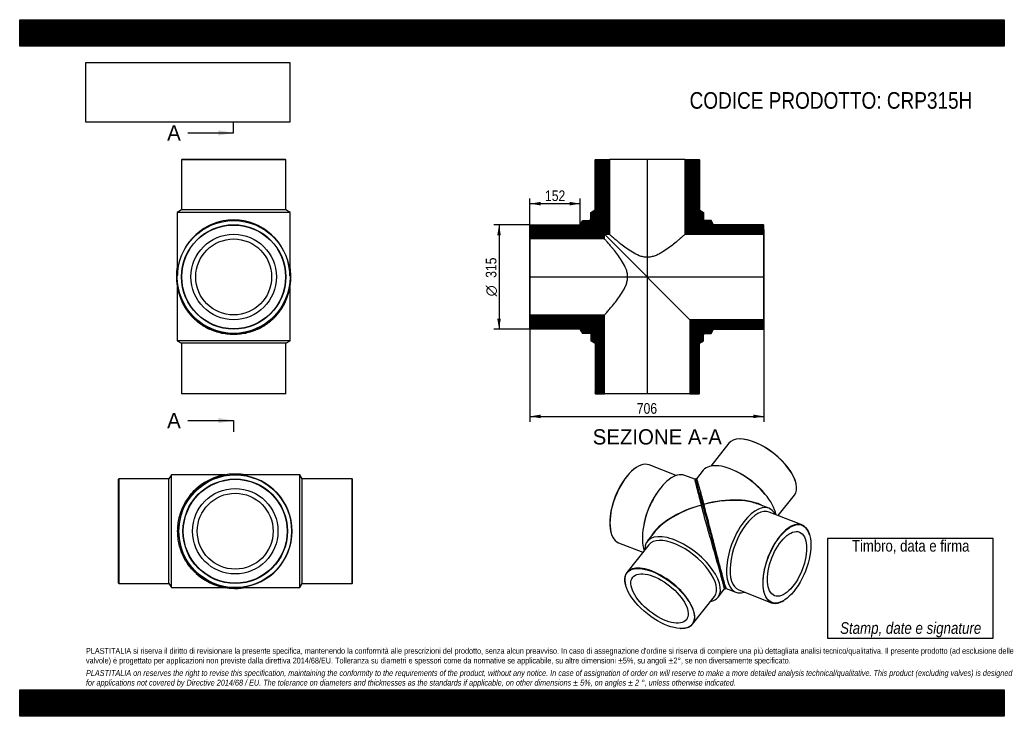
# Model space of a CAD drawing. Header units: millimetres. Extents: x 0 to 2970, y 0 to 2100.
import ezdxf
from ezdxf.enums import TextEntityAlignment as Align
from ezdxf.lldxf.tags import DXFTag

# ---------------------------------------------------------------- set-up
doc = ezdxf.new("R2010")
doc.units = ezdxf.units.MM
doc.header["$LTSCALE"] = 10
for name, color, linetype in [('CRP315H', 7, 'Continuous'), ('CRP315H_MIR', 7, 'Continuous'), ('Default', 7, 'Continuous'), ('DV4_Default', 7, 'Continuous')]:
    doc.layers.add(name, color=color, linetype=linetype)
doc.styles.add('SEACAD_Arial_Narrow', font='ARIALN.TTF')
doc.styles.add('SEACAD_Solid_Edge_ANSI', font='seans.ttf')
doc.styles.add('SEACAD_Solid_Edge_ANSI1_Symbols', font='semeca1.ttf')
tags = doc.linetypes.add('CENTER2', pattern=[28.575, 19.05, -3.175, 3.175, -3.175]).pattern_tags.tags
tags[10:11] = [DXFTag(74, 4), DXFTag(75, 0), DXFTag(340, '0'), DXFTag(46, 0.0), DXFTag(50, 0.0), DXFTag(44, 0.0), DXFTag(45, 0.0)]
tags[8:9] = [DXFTag(74, 4), DXFTag(75, 0), DXFTag(340, '0'), DXFTag(46, 0.0), DXFTag(50, 0.0), DXFTag(44, 0.0), DXFTag(45, 0.0)]
tags[6:7] = [DXFTag(74, 4), DXFTag(75, 0), DXFTag(340, '0'), DXFTag(46, 0.0), DXFTag(50, 0.0), DXFTag(44, 0.0), DXFTag(45, 0.0)]
tags[4:5] = [DXFTag(74, 4), DXFTag(75, 0), DXFTag(340, '0'), DXFTag(46, 0.0), DXFTag(50, 0.0), DXFTag(44, 0.0), DXFTag(45, 0.0)]
doc.dimstyles.new('Plastitalia', dxfattribs={"dimtxt": 32, "dimasz": 32, "dimexe": 16, "dimexo": 0, "dimgap": 8, "dimtad": 1, "dimdec": 0, "dimtxsty": 'SEACAD_Arial_Narrow', "dimblk1": '_SE_FILLED', "dimblk2": '_SE_FILLED', "dimsah": 1, "dimcen": 16, "dimadec": 0, "dimazin": 0, "dimtfac": 0.7, "dimtdec": 1, "dimtmove": 0, "dimatfit": 3, "dimfxl": 1, "dimtolj": 1, "dimarcsym": 0})
picture_1 = doc.add_image_def('image1.jpg', size_in_pixel=(4302, 1260))

# ---------------------------------------------------------------- blocks, each defined once
blk = doc.blocks.new('SE')
at = {"layer": 'CRP315H', "color": 7, "linetype": 'Continuous'}
for p, q in [((475.4, 1293.5), (475.4, 1132)), ((815.4, 1132), (815.4, 1293.5)), ((815.4, 1132), (475.4, 1132)), ((475.4, 1132), (487.9, 1124.5)), ((802.9, 1124.5), (815.4, 1132)), ((802.9, 1124.5), (487.9, 1124.5)), ((487.9, 1124.5), (487.9, 973.5)), ((802.9, 973.5), (802.9, 1124.5)), ((487.9, 973.5), (802.9, 973.5)), ((487.9, 973.5), (488.9, 972.5)), ((801.9, 972.5), (488.9, 972.5)), ((801.9, 972.5), (802.9, 973.5))]:
    blk.add_line(p, q, dxfattribs=at)
blk.add_circle((645.4, 1324.5), 114.4, dxfattribs=at)
for centre, start, end in [((645.4, 1323.3), 179.6842, 180.2081), ((645.4, 1322.7), 180.0037, 222.5343), ((645.4, 1322.7), 317.5305, 359.9991), ((645.4, 1323.3), 359.7919, 1.5648)]:
    blk.add_arc(centre, 172.5, start, end, dxfattribs=at)
for centre, major_axis, start_param, end_param in [((475.4, 1322.7), (2.5, 0), 3.024652, 3.142345), ((815.4, 1322.7), (-2.5, 0), 3.14084, 3.246599)]:
    blk.add_ellipse(centre, major_axis=major_axis, ratio=0.707107, start_param=start_param, end_param=end_param, dxfattribs=at)
blk.add_open_spline([(772.5, 1206.1), (770.2, 1203.6), (767.7, 1201.1), (761.2, 1194.7), (756.9, 1191), (743.3, 1180.4), (733.1, 1173.9), (710.8, 1163), (698.5, 1158.6), (672.7, 1152.5), (659, 1150.9), (631.7, 1150.9), (618, 1152.5), (592.1, 1158.6), (579.9, 1163), (557.5, 1173.9), (547.4, 1180.4), (531, 1193.3), (524.3, 1199.5), (518.3, 1206)], degree=3, knots=[0.2613241, 0.2613241, 0.2613241, 0.2613241, 0.28125, 0.28125, 0.3125, 0.3125, 0.375, 0.375, 0.4375, 0.4375, 0.5, 0.5, 0.5625, 0.5625, 0.625, 0.625, 0.6875, 0.6875, 0.7382998, 0.7382998, 0.7382998, 0.7382998], dxfattribs=at)
at = {"layer": 'CRP315H_MIR', "color": 7, "linetype": 'Continuous'}
for p, q in [((488.9, 1678.5), (487.9, 1677.5)), ((802.9, 1677.5), (487.9, 1677.5)), ((487.9, 1677.5), (487.9, 1526.5)), ((801.9, 1678.5), (488.9, 1678.5)), ((802.9, 1677.5), (801.9, 1678.5)), ((802.9, 1526.5), (802.9, 1677.5)), ((487.9, 1526.5), (475.4, 1519)), ((815.4, 1519), (475.4, 1519)), ((475.4, 1519), (475.4, 1331.5)), ((802.9, 1526.5), (487.9, 1526.5)), ((815.4, 1519), (802.9, 1526.5)), ((815.4, 1331.5), (815.4, 1519)), ((475.4, 1328), (475.4, 1328)), ((475.4, 1328), (475.4, 1328)), ((815.3, 1328), (815.3, 1328)), ((815.3, 1328), (815.3, 1328))]:
    blk.add_line(p, q, dxfattribs=at)
for radius in [170, 157.5, 156.5, 128.9]:
    blk.add_circle((645.4, 1324.5), radius, dxfattribs=at)
for centre, radius, start, end in [((646.1, 1326.3), 173.3, 170.2838, 180.0083), ((644.5, 1326.2), 173.3, 359.9961, 9.7306), ((645.4, 1326.2), 172.5, 179.9997, 0.0003)]:
    blk.add_arc(centre, radius, start, end, dxfattribs=at)
for centre, major_axis, ratio, start_param, end_param in [((645.4, 1324.5), (0, -172), 0.988372, 1.668342, 4.615683), ((645.4, 1324.5), (0, -172), 0.988372, 4.615683, 4.691713), ((645.4, 1324.5), (0, -172), 0.988372, 1.591472, 1.668342), ((475.4, 1326.2), (2.5, 0), 0.707107, 1.556176, 3.140841), ((815.4, 1326.2), (-2.5, 0), 0.707107, 3.142344, 4.727009)]:
    blk.add_ellipse(centre, major_axis=major_axis, ratio=ratio, start_param=start_param, end_param=end_param, dxfattribs=at)
for points in [[(475.4, 1331.5), (475.4, 1330.4), (475.4, 1329.2), (475.4, 1328)], [(815.3, 1328), (815.3, 1329.2), (815.4, 1330.4), (815.4, 1331.5)]]:
    blk.add_open_spline(points, degree=3, dxfattribs=at)
blk = doc.blocks.new('SE1')
at = {"layer": 'CRP315H', "color": 7, "linetype": 'Continuous'}
for p, q in [((299.1, 715.4), (298.1, 714.4)), ((298.1, 401.4), (298.1, 714.4)), ((299.1, 715.4), (299.1, 400.4)), ((450.1, 715.4), (299.1, 715.4)), ((457.6, 727.9), (450.1, 715.4)), ((450.1, 400.4), (450.1, 715.4)), ((457.6, 387.9), (457.6, 727.9)), ((619.1, 727.9), (457.6, 727.9)), ((298.1, 401.4), (299.1, 400.4)), ((299.1, 400.4), (450.1, 400.4)), ((450.1, 400.4), (457.6, 387.9)), ((457.6, 387.9), (619.1, 387.9))]:
    blk.add_line(p, q, dxfattribs=at)
blk.add_circle((650.1, 557.9), 114.4, dxfattribs=at)
for centre, start, end in [((648.3, 557.9), 90.0037, 132.5343), ((648.9, 557.9), 89.6842, 90.2081), ((648.3, 557.9), 227.5305, 269.9991), ((648.9, 557.9), 269.7919, 271.5648)]:
    blk.add_arc(centre, 172.5, start, end, dxfattribs=at)
for centre, major_axis, start_param, end_param in [((648.3, 727.9), (0, -2.5), 3.024652, 3.142345), ((648.3, 387.9), (0, 2.5), 3.14084, 3.246599)]:
    blk.add_ellipse(centre, major_axis=major_axis, ratio=0.707107, start_param=start_param, end_param=end_param, dxfattribs=at)
blk.add_open_spline([(531.7, 430.7), (529.2, 433.1), (526.7, 435.5), (520.3, 442), (516.6, 446.3), (506, 459.9), (499.5, 470.1), (488.6, 492.4), (484.2, 504.7), (478.1, 530.6), (476.5, 544.2), (476.5, 571.5), (478.1, 585.2), (484.2, 611.1), (488.6, 623.3), (499.5, 645.7), (506, 655.8), (518.9, 672.3), (525.1, 678.9), (531.6, 684.9)], degree=3, knots=[0.2613241, 0.2613241, 0.2613241, 0.2613241, 0.28125, 0.28125, 0.3125, 0.3125, 0.375, 0.375, 0.4375, 0.4375, 0.5, 0.5, 0.5625, 0.5625, 0.625, 0.625, 0.6875, 0.6875, 0.7382998, 0.7382998, 0.7382998, 0.7382998], dxfattribs=at)
at = {"layer": 'CRP315H_MIR', "color": 7, "linetype": 'Continuous'}
for p, q in [((653.6, 727.8), (653.6, 727.8)), ((653.6, 727.8), (653.6, 727.8)), ((844.6, 727.9), (657.1, 727.9)), ((844.6, 387.9), (844.6, 727.9)), ((852.1, 715.4), (844.6, 727.9)), ((852.1, 400.4), (852.1, 715.4)), ((1003.1, 715.4), (852.1, 715.4)), ((1003.1, 400.4), (1003.1, 715.4)), ((1004.1, 714.4), (1003.1, 715.4)), ((1004.1, 401.4), (1004.1, 714.4)), ((653.6, 387.9), (653.6, 387.9)), ((653.6, 387.9), (653.6, 387.9)), ((657.1, 387.9), (844.6, 387.9)), ((844.6, 387.9), (852.1, 400.4)), ((852.1, 400.4), (1003.1, 400.4)), ((1003.1, 400.4), (1004.1, 401.4))]:
    blk.add_line(p, q, dxfattribs=at)
for radius in [170, 157.5, 156.5, 128.9]:
    blk.add_circle((650.1, 557.9), radius, dxfattribs=at)
for centre, radius, start, end in [((651.8, 557.9), 172.5, 89.9997, 270.0003), ((651.9, 557.1), 173.3, 80.2838, 90.0083), ((651.9, 558.7), 173.3, 269.9961, 279.7306)]:
    blk.add_arc(centre, radius, start, end, dxfattribs=at)
for centre, major_axis, ratio, start_param, end_param in [((651.8, 727.9), (0, -2.5), 0.707107, 1.556176, 3.140841), ((650.1, 557.9), (-172, 0), 0.988372, 4.615683, 4.691713), ((650.1, 557.9), (-172, 0), 0.988372, 1.668342, 4.615683), ((651.8, 387.9), (0, 2.5), 0.707107, 3.142344, 4.727009), ((650.1, 557.9), (-172, 0), 0.988372, 1.591472, 1.668342)]:
    blk.add_ellipse(centre, major_axis=major_axis, ratio=ratio, start_param=start_param, end_param=end_param, dxfattribs=at)
for points in [[(657.1, 727.9), (656, 727.9), (654.8, 727.8), (653.6, 727.8)], [(653.6, 387.9), (654.8, 387.9), (656, 387.9), (657.1, 387.9)]]:
    blk.add_open_spline(points, degree=3, dxfattribs=at)
blk = doc.blocks.new('SE2')
at = {"layer": 'CRP315H', "color": 7, "linetype": 'Continuous'}
for p, q in [((1861, 750.7), (1860.3, 750.3)), ((1979.7, 725.8), (1898.5, 757.6)), ((2036.3, 714.4), (2006, 726.3)), ((1923.4, 675.5), (1920.9, 671.9)), ((2055.9, 636.8), (2055.9, 636.8)), ((1881.3, 570.7), (1880.7, 566.3)), ((1783.5, 554.2), (1783.8, 553.4)), ((1913.9, 554), (1893.1, 527.6)), ((1806.7, 522.9), (1879.6, 494.4)), ((1897.7, 517.2), (1831.7, 433.7)), ((1827.3, 396.3), (1827.6, 395.5)), ((2029.5, 277.6), (2095.4, 361.1)), ((2106.5, 359), (2126.2, 383.9)), ((1993.2, 264.7), (1994.1, 264.6))]:
    blk.add_line(p, q, dxfattribs=at)
for centre, radius, start, end in [((95523.3, 25878), 96811.7, 195.112421, 195.17602), ((42700.3, 11506.5), 42068.5, 195.20616, 195.29095), ((1698.7, 281.4), 442.1, 13.854, 15.7666)]:
    blk.add_arc(centre, radius, start, end, dxfattribs=at)
for centre, major_axis, ratio, start_param, end_param in [((1852.6, 640.3), (-45.9, -117.3), 0.47604, 3.141593, 6.283185), ((1851.9, 640.5), (45.6, 116.6), 0.47604, 0.571993, 2.569599), ((1956.4, 599.6), (-49.6, -126.6), 0.47604, 3.141593, 5.781328), ((1951.5, 601.5), (-45.9, -117.3), 0.47604, 4.266394, 5.158384), ((2083.9, 549.8), (33.6, -123.9), 0.001558, 3.142747, 6.283185), ((2083.9, 549.8), (187, 49.6), 0.472043, 1.595248, 2.708352), ((2083.9, 549.8), (186.4, 51.7), 0.472049, 1.589984, 2.280665), ((2057.8, 637.3), (1.93, 0.52), 0.671516, 0.002304, 3.158516), ((2083.9, 549.8), (186.4, 51.7), 0.472049, -4.002521, -3.714122), ((1999.8, 443.3), (106.7, -84.3), 0.473626, 0, 3.527465), ((1996.5, 439.2), (98.9, -78.1), 0.473626, 0, 3.141593), ((1930.6, 355.7), (-98.9, 78.1), 0.473626, 2.573805, 6.283185), ((1930.6, 355.7), (-98.9, 78.1), 0.473626, 0, 0.567788), ((1999.8, 443.3), (106.7, -84.3), 0.473626, 5.897313, 6.283185)]:
    blk.add_ellipse(centre, major_axis=major_axis, ratio=ratio, start_param=start_param, end_param=end_param, dxfattribs=at)
for major_axis in [(98.3, -77.6), (-80.9, 63.9)]:
    blk.add_ellipse((1930.2, 355.1), major_axis=major_axis, ratio=0.473626, dxfattribs=at)
for points, degree, knots in [([(2039.9, 711.8), (2039.9, 711.9), (2039.7, 712.4), (2039.5, 713.1), (2039.2, 714), (2038.8, 714.5), (2038.4, 714.8), (2038.2, 714.9), (2037.8, 715), (2037.5, 715), (2037.3, 715), (2037.2, 714.9), (2037, 714.9), (2036.7, 714.8), (2036.4, 714.7), (2036.2, 714.5), (2036.2, 714.4)], 3, [0.056392, 0.056392, 0.056392, 0.056392, 0.0824392, 0.3684642, 0.563719, 0.7428692, 0.8262754, 0.902184, 0.9296852, 0.9407127, 0.950185, 0.9584246, 0.9622377, 0.9672133, 0.9906665, 1, 1, 1, 1]), ([(2036.2, 714.4), (2036.2, 714.4), (2036.2, 714.1), (2036.5, 712.3), (2037, 710), (2038.5, 703.7), (2039.5, 699.6), (2041.9, 690.2), (2043.2, 684.8), (2046.3, 672.9), (2048, 666.3), (2051.8, 652.2), (2053.8, 644.7), (2055.9, 636.8)], 3, [0.6565607, 0.6565607, 0.6565607, 0.6565607, 0.6875, 0.6875, 0.75, 0.75, 0.8125, 0.8125, 0.875, 0.875, 0.9375, 0.9375, 1, 1, 1, 1]), ([(2039.9, 712.2), (2039.9, 712.1), (2040, 711.9), (2040.1, 711.5), (2040.1, 711.3), (2040.2, 711.1)], 3, [0.37594025, 0.37594025, 0.37594025, 0.37594025, 0.3828125, 0.3828125, 0.38984839, 0.38984839, 0.38984839, 0.38984839]), ([(2126.2, 383.9), (2126.2, 383.9), (2126.2, 384.2), (2125.8, 386.2), (2125.1, 388.9), (2122.9, 397.4), (2121.4, 403.1), (2117.5, 417.3), (2115.2, 425.7), (2110, 444.1), (2107.2, 454), (2101.4, 474.5), (2098.4, 485.1), (2092.4, 506.1), (2089.4, 516.6), (2083.6, 537.2), (2080.7, 547.3), (2075.2, 567), (2072.5, 576.5), (2067.3, 595), (2064.9, 603.9), (2060.2, 620.9), (2058, 629), (2055.9, 636.8)], 3, [0.3451873, 0.3451873, 0.3451873, 0.3451873, 0.375, 0.375, 0.4375, 0.4375, 0.5, 0.5, 0.5625, 0.5625, 0.625, 0.625, 0.6875, 0.6875, 0.75, 0.75, 0.8125, 0.8125, 0.875, 0.875, 0.9375, 0.9375, 1, 1, 1, 1]), ([(2059.8, 637.8), (2058.6, 642), (2057.5, 646.1), (2056.4, 650.4), (2056.2, 650.9), (2056.1, 651.4)], 3, [0, 0, 0, 0, 0.03125, 0.03125, 0.03509097, 0.03509097, 0.03509097, 0.03509097]), ([(2087.8, 534.1), (2088.9, 530.1), (2090, 526.1), (2091.1, 522.1), (2092.2, 518.2), (2093.2, 514.2), (2094.3, 510.2), (2095.4, 506.3), (2096.4, 502.4), (2097.5, 498.5), (2098.5, 494.7), (2099.6, 490.8), (2100.6, 487), (2101.6, 483.3), (2102.6, 479.6), (2103.7, 475.8), (2104.6, 472.2)], 2, [0, 0, 0, 0.125, 0.125, 0.25, 0.25, 0.375, 0.375, 0.5, 0.5, 0.625, 0.625, 0.75, 0.75, 0.875, 0.875, 1, 1, 1]), ([(2126.1, 383.9), (2126.3, 383.9), (2126.5, 383.8), (2127.1, 384), (2127.8, 384.5), (2128.1, 385.2), (2128.1, 385.4), (2128.2, 386), (2128.1, 386.4), (2128, 386.7)], 3, [0, 0, 0, 0, 0.02546, 0.063441, 0.091221, 0.189468, 0.33416, 0.496495, 1, 1, 1, 1])]:
    blk.add_open_spline(points, degree=degree, knots=knots, dxfattribs=at)
at = {"layer": 'CRP315H_MIR', "color": 7, "linetype": 'Continuous'}
for p, q in [((2175.4, 835.9), (2174.5, 836)), ((2139.1, 823), (2084.9, 754.4)), ((2062.1, 741.6), (2041.8, 715.9)), ((2161.4, 738.1), (2157.2, 740)), ((2341.3, 704.3), (2341, 705.1)), ((2251.9, 665.2), (2249.1, 668.8)), ((2288.1, 605.1), (2336.9, 666.9)), ((2063.6, 638.9), (2063.6, 638.9)), ((2259.5, 627), (2228.4, 639.2)), ((2359.7, 577.1), (2260.8, 615.8)), ((2382.9, 545.8), (2382.7, 546.6)), ((2131.1, 385.2), (2160.4, 373.8)), ((2169, 381.1), (2267.9, 342.4)), ((2305.5, 349.3), (2306.2, 349.7))]:
    blk.add_line(p, q, dxfattribs=at)
for centre, radius, start, end in [((105376.1, 28572.5), 107026.2, 195.129838, 195.187367), ((55270.6, 14959.9), 55104.5, 195.17624, 195.24291), ((21915.4, 5856.6), 20529.4, 195.20512, 195.37887), ((1628.2, 261.9), 515.2, 14.1674, 16.9582), ((1628.2, 261.9), 515.2, 14.0245, 14.1674)]:
    blk.add_arc(centre, radius, start, end, dxfattribs=at)
for centre, major_axis, ratio, start_param, end_param in [((2238, 745), (98.9, -78.1), 0.473626, 0, 3.141593), ((2238.4, 745.5), (-98.3, 77.6), 0.473626, 3.70938, 5.715398), ((2168.8, 657.3), (106.7, -84.3), 0.473626, 0.501272, 3.141593), ((2172.1, 661.5), (98.9, -78.1), 0.473626, 1.111309, 2.030283), ((2083.9, 549.8), (-186.4, -51.7), 0.472049, 3.574635, 4.690225), ((2083.9, 549.8), (-187, -49.6), 0.472043, 4.005623, 4.695489), ((2061.7, 638.4), (1.93, 0.52), 0.671516, -0.012317, 3.143896), ((2210, 500.4), (49.6, 126.6), 0.47604, 0, 3.527465), ((2083.9, 549.8), (-187, -49.6), 0.472043, 3.714101, 4.005623), ((2210, 500.4), (49.6, 126.6), 0.47604, 5.897313, 6.283185), ((2214.9, 498.5), (45.9, 117.3), 0.47604, 0, 3.141593), ((2313.8, 459.8), (-45.9, -117.3), 0.47604, 2.569599, 6.283185), ((2313.8, 459.8), (-45.9, -117.3), 0.47604, 0, 0.571993)]:
    blk.add_ellipse(centre, major_axis=major_axis, ratio=ratio, start_param=start_param, end_param=end_param, dxfattribs=at)
for major_axis in [(45.6, 116.6), (-37.6, -96)]:
    blk.add_ellipse((2314.5, 459.5), major_axis=major_axis, ratio=0.47604, dxfattribs=at)
for points, degree, knots in [([(2041.9, 716), (2041.9, 716), (2041.8, 716), (2041.5, 716), (2041.2, 716), (2040.9, 716), (2040.7, 715.9), (2040.5, 715.8), (2040.3, 715.7), (2040, 715.5), (2039.8, 715.2), (2039.6, 714.9), (2039.5, 714.6), (2039.5, 714.2), (2039.6, 713.4), (2039.9, 712.4), (2040, 711.7)], 3, [0, 0, 0, 0, 0.021062, 0.037916, 0.051557, 0.057472, 0.072066, 0.077967, 0.084511, 0.102322, 0.12784, 0.189216, 0.275033, 0.381759, 0.639551, 1, 1, 1, 1]), ([(2041.8, 716), (2041.9, 716), (2042, 715.7), (2042.6, 713.9), (2043.3, 711.7), (2045.1, 705.5), (2046.3, 701.5), (2048.9, 692.1), (2050.5, 686.8), (2053.8, 674.9), (2055.6, 668.4), (2059.4, 654.3), (2061.5, 646.8), (2063.6, 638.9)], 3, [0.6547427, 0.6547427, 0.6547427, 0.6547427, 0.6875, 0.6875, 0.75, 0.75, 0.8125, 0.8125, 0.875, 0.875, 0.9375, 0.9375, 1, 1, 1, 1]), ([(2056, 651.7), (2054.9, 655.9), (2053.8, 659.8), (2051, 670.2), (2048.7, 678.9), (2046.3, 687.8), (2044.5, 694.6), (2042.6, 701.6), (2041.4, 706.1), (2040.6, 709.3), (2040.1, 711.1)], 2, [0.0384532, 0.0384532, 0.0384532, 0.0625, 0.0625, 0.125, 0.125, 0.1875, 0.1875, 0.25, 0.25, 0.2916667, 0.2916667, 0.2916667]), ([(2131.1, 385.2), (2131, 385.2), (2130.9, 385.5), (2130.2, 387.4), (2129.3, 390.1), (2126.9, 398.5), (2125.3, 404.2), (2121.4, 418.3), (2119.1, 426.8), (2114.2, 445.2), (2111.6, 455.2), (2106.3, 475.9), (2103.5, 486.5), (2098, 507.6), (2095.3, 518.2), (2089.9, 538.9), (2087.3, 549.1), (2082.2, 568.9), (2079.7, 578.5), (2074.8, 597), (2072.4, 605.9), (2067.9, 623), (2065.7, 631.1), (2063.6, 638.9)], 3, [0.3458587, 0.3458587, 0.3458587, 0.3458587, 0.375, 0.375, 0.4375, 0.4375, 0.5, 0.5, 0.5625, 0.5625, 0.625, 0.625, 0.6875, 0.6875, 0.75, 0.75, 0.8125, 0.8125, 0.875, 0.875, 0.9375, 0.9375, 1, 1, 1, 1]), ([(2127.9, 387.6), (2127.9, 387.5), (2128, 387.1), (2128.1, 386.6), (2128.2, 386.2), (2128.6, 385.5), (2129.2, 385.1), (2129.4, 385), (2130.2, 384.9), (2130.9, 385), (2131.1, 385.2), (2131.2, 385.2)], 3, [0, 0, 0, 0, 0.052997, 0.304164, 0.564748, 0.77359, 0.849887, 0.919111, 0.960003, 0.98996, 1, 1, 1, 1])]:
    blk.add_open_spline(points, degree=degree, knots=knots, dxfattribs=at)
blk.add_open_spline([(2056, 652), (2056.8, 649), (2058.1, 644.4), (2059.7, 638.2)], degree=3, dxfattribs=at)
blk = doc.blocks.new('SE4')
at = {"color": 7, "linetype": 'Continuous', "style": 'SEACAD_Solid_Edge_ANSI'}
blk.add_text('A', height=46, dxfattribs=at).set_placement((444.8, 1781.8), align=Align.TOP_LEFT)
blk = doc.blocks.new('SE5')
at = {"color": 7, "linetype": 'Continuous', "style": 'SEACAD_Solid_Edge_ANSI'}
blk.add_text('A', height=46, dxfattribs=at).set_placement((444.8, 914.6), align=Align.TOP_LEFT)
blk = doc.blocks.new('SEANNOT_GROUP')
at = {"linetype": 'Continuous'}
blk.add_hatch(color=7, dxfattribs=at).paths.add_polyline_path([(599.4, 1751.1), (645.4, 1758.8), (599.4, 1766.4)])
at = {"color": 7, "linetype": 'Continuous'}
blk.add_lwpolyline([(507.4, 1758.8), (645.4, 1758.8)], dxfattribs=at)
blk = doc.blocks.new('SEANNOT_GROUP1')
at = {"linetype": 'Continuous'}
blk.add_hatch(color=7, dxfattribs=at).paths.add_polyline_path([(599.4, 883.9), (645.4, 891.6), (599.4, 899.2)])
at = {"color": 7, "linetype": 'Continuous'}
blk.add_lwpolyline([(507.4, 891.6), (645.4, 891.6)], dxfattribs=at)
blk = doc.blocks.new('SE3')
at = {"layer": 'Default', "color": 7, "linetype": 'CENTER2'}
for p, q in [((645.4, 1758.8), (645.4, 1793.3)), ((645.4, 891.6), (645.4, 857.1))]:
    blk.add_line(p, q, dxfattribs=at)
at = {"layer": 'Default', "color": 7, "linetype": 'CENTER2', "const_width": 0.0001}
blk.add_lwpolyline([(645.4, 1758.8), (645.4, 891.6)], dxfattribs=at)
at = {"layer": 'Default'}
for name in ['SE4', 'SEANNOT_GROUP', 'SE5', 'SEANNOT_GROUP1']:
    blk.add_blockref(name, (0, 0), dxfattribs=at)
blk = doc.blocks.new('SE6')
at = {"layer": 'CRP315H', "linetype": 'Continuous'}
h = blk.add_hatch(dxfattribs=at)
h.set_pattern_fill('LINE', scale=0.629921, angle=135, style=0)
edge = h.paths.add_edge_path()
edge.add_line((1539, 1438.9), (1764.1, 1438.9))
edge.add_line((1764.1, 1438.9), (1764.1, 1453.4))
edge.add_line((1764.1, 1453.4), (1722.4, 1495.1))
edge.add_spline(control_points=[(1722.4, 1495.1), (1721.3, 1496.2), (1719.8, 1495.9), (1718.9, 1495.1), (1718.7, 1494.9), (1718.6, 1494.7), (1718.5, 1494.5)], knot_values=[0.75, 0.75, 0.75, 0.75, 1, 1, 1, 1.064282, 1.064282, 1.064282, 1.064282], weights=[0.5, 0.5, 0.666666, 1, 0.914291, 0.839601, 0.77593], degree=3, periodic=0)
edge.add_line((1718.5, 1494.5), (1698.5, 1494.5))
edge.add_line((1698.5, 1494.5), (1691, 1482))
edge.add_line((1691, 1482), (1540, 1482))
edge.add_line((1540, 1482), (1539, 1481))
edge.add_line((1539, 1481), (1539, 1438.9))
h = blk.add_hatch(dxfattribs=at)
h.set_pattern_fill('LINE', scale=0.629921, angle=135, style=0)
edge = h.paths.add_edge_path()
edge.add_line((1691, 1167), (1698.5, 1154.5))
edge.add_line((1698.5, 1154.5), (1721, 1154.5))
edge.add_arc((1721, 1152.5), 2, 0, 90, ccw=False)
edge.add_line((1723, 1152.5), (1723, 1132))
edge.add_line((1723, 1132), (1735.5, 1124.5))
edge.add_line((1735.5, 1124.5), (1735.5, 973.5))
edge.add_line((1735.5, 973.5), (1736.5, 972.5))
edge.add_line((1736.5, 972.5), (1764.1, 972.5))
edge.add_line((1764.1, 972.5), (1764.1, 1210.1))
edge.add_line((1764.1, 1210.1), (1539, 1210.1))
edge.add_line((1539, 1210.1), (1539, 1168))
edge.add_line((1539, 1168), (1540, 1167))
edge.add_line((1540, 1167), (1691, 1167))
h = blk.add_hatch(dxfattribs=at)
h.set_pattern_fill('LINE', scale=0.629921, angle=135, style=0)
edge = h.paths.add_edge_path()
edge.add_line((2050.5, 973.5), (2050.5, 1124.5))
edge.add_line((2050.5, 1124.5), (2063, 1132))
edge.add_line((2063, 1132), (2063, 1150.9))
edge.add_spline(control_points=[(2063, 1150.9), (2063.9, 1151.8), (2064.2, 1153.3), (2063, 1154.5)], knot_values=[0.75, 0.75, 0.75, 0.75, 1, 1, 1, 1], weights=[1, 0.666667, 0.5, 0.5], degree=3, periodic=0)
edge.add_line((2063, 1154.5), (2021.9, 1195.6))
edge.add_line((2021.9, 1195.6), (2021.9, 972.5))
edge.add_line((2021.9, 972.5), (2049.5, 972.5))
edge.add_line((2049.5, 972.5), (2050.5, 973.5))
at = {"layer": 'CRP315H_MIR', "linetype": 'Continuous'}
h = blk.add_hatch(dxfattribs=at)
h.set_pattern_fill('LINE', scale=0.629921, angle=45, style=0)
edge = h.paths.add_edge_path()
edge.add_line((1736.5, 1678.5), (1735.5, 1677.5))
edge.add_line((1735.5, 1677.5), (1735.5, 1526.5))
edge.add_line((1735.5, 1526.5), (1723, 1519))
edge.add_line((1723, 1519), (1723, 1499))
edge.add_spline(control_points=[(1723, 1499), (1722.8, 1498.9), (1722.6, 1498.8), (1722.4, 1498.6), (1721.5, 1497.7), (1721.3, 1496.2), (1722.4, 1495.1)], knot_values=[0.75, 0.75, 0.75, 0.75, 0.814281, 0.814281, 0.814281, 1.064282, 1.064282, 1.064282, 1.064282], weights=[0.77593, 0.839601, 0.914291, 1, 0.666666, 0.5, 0.5], degree=3, periodic=0)
edge.add_line((1722.4, 1495.1), (1764.1, 1453.4))
edge.add_line((1764.1, 1453.4), (1778.6, 1453.4))
edge.add_line((1778.6, 1453.4), (1778.6, 1678.5))
edge.add_line((1778.6, 1678.5), (1736.5, 1678.5))
h = blk.add_hatch(dxfattribs=at)
h.set_pattern_fill('LINE', scale=0.629921, angle=45, style=0)
edge = h.paths.add_edge_path()
edge.add_line((2050.5, 1677.5), (2049.5, 1678.5))
edge.add_line((2049.5, 1678.5), (2007.4, 1678.5))
edge.add_line((2007.4, 1678.5), (2007.4, 1453.4))
edge.add_line((2007.4, 1453.4), (2245, 1453.4))
edge.add_line((2245, 1453.4), (2245, 1481))
edge.add_line((2245, 1481), (2244, 1482))
edge.add_line((2244, 1482), (2093, 1482))
edge.add_line((2093, 1482), (2085.5, 1494.5))
edge.add_line((2085.5, 1494.5), (2065, 1494.5))
edge.add_arc((2065, 1496.5), 2, 180, 270, ccw=False)
edge.add_line((2063, 1496.5), (2063, 1519))
edge.add_line((2063, 1519), (2050.5, 1526.5))
edge.add_line((2050.5, 1526.5), (2050.5, 1677.5))
h = blk.add_hatch(dxfattribs=at)
h.set_pattern_fill('LINE', scale=0.629921, angle=45, style=0)
edge = h.paths.add_edge_path()
edge.add_line((2245, 1168), (2245, 1195.6))
edge.add_line((2245, 1195.6), (2021.9, 1195.6))
edge.add_line((2021.9, 1195.6), (2063, 1154.5))
edge.add_spline(control_points=[(2063, 1154.5), (2064.2, 1153.3), (2065.7, 1153.6), (2066.6, 1154.5)], knot_values=[0.75, 0.75, 0.75, 0.75, 1, 1, 1, 1], weights=[0.5, 0.5, 0.666667, 1], degree=3, periodic=0)
edge.add_line((2066.6, 1154.5), (2085.5, 1154.5))
edge.add_line((2085.5, 1154.5), (2093, 1167))
edge.add_line((2093, 1167), (2244, 1167))
edge.add_line((2244, 1167), (2245, 1168))
at = {"layer": 'CRP315H', "color": 7, "linetype": 'Continuous'}
for p, q in [((1691, 1482), (1698.5, 1494.5)), ((1698.5, 1494.5), (1718.5, 1494.5)), ((1722.4, 1495.1), (1764.1, 1453.4)), ((1539, 1481), (1540, 1482)), ((1539, 1438.9), (1539, 1481)), ((1540, 1482), (1691, 1482)), ((1539, 1210.1), (1539, 1438.9)), ((1764.1, 1438.9), (1539, 1438.9)), ((1764.1, 1453.4), (2021.9, 1195.6)), ((1764.1, 1438.9), (1764.1, 1453.4)), ((1539, 1168), (1539, 1210.1)), ((1539, 1210.1), (1764.1, 1210.1)), ((1764.1, 972.5), (1764.1, 1210.1)), ((2021.9, 1195.6), (2021.9, 972.5)), ((2021.9, 1195.6), (2063, 1154.5)), ((1540, 1167), (1539, 1168)), ((1691, 1167), (1540, 1167)), ((1698.5, 1154.5), (1691, 1167)), ((1721, 1154.5), (1698.5, 1154.5)), ((1723, 1152.5), (1723, 1132)), ((1723, 1132), (1735.5, 1124.5)), ((2050.5, 1124.5), (2063, 1132)), ((2063, 1132), (2063, 1150.9)), ((1735.5, 1124.5), (1735.5, 973.5)), ((2050.5, 973.5), (2050.5, 1124.5)), ((1736.5, 972.5), (1735.5, 973.5)), ((1736.5, 972.5), (1764.1, 972.5)), ((2021.9, 972.5), (1764.1, 972.5)), ((2021.9, 972.5), (2049.5, 972.5)), ((2050.5, 973.5), (2049.5, 972.5))]:
    blk.add_line(p, q, dxfattribs=at)
blk.add_arc((1721, 1152.5), 2, 0, 90, dxfattribs=at)
blk.add_rational_spline([(1718.5, 1494.5), (1718.6, 1494.7), (1718.7, 1494.9), (1718.9, 1495.1), (1719.8, 1495.9), (1721.3, 1496.2), (1722.4, 1495.1)], [0.775930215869, 0.83960110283, 0.914291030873, 1, 0.666666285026, 0.499999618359, 0.500000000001], degree=3, knots=[0, 0, 0, 0, 0.204535, 0.204535, 0.204535, 1, 1, 1, 1], dxfattribs=at)
blk.add_open_spline([(1764.1, 1210.1), (1764.1, 1210.1), (1764.9, 1210.9), (1767.1, 1213.5), (1768.1, 1214.5), (1770.2, 1217), (1771.4, 1218.4), (1774.1, 1221.5), (1775.6, 1223.2), (1778.8, 1226.9), (1780.5, 1228.9), (1785.9, 1235.3), (1789.7, 1239.9), (1797.8, 1250), (1802.1, 1255.5), (1810.5, 1267.1), (1814.7, 1273.2), (1820.7, 1283), (1822.6, 1286.5), (1826.1, 1293.5), (1827.7, 1297.1), (1830.5, 1304.6), (1831.6, 1308.5), (1833.2, 1316.5), (1833.6, 1320.5), (1833.6, 1328.8), (1833.2, 1332.8), (1831.6, 1340.8), (1830.4, 1344.7), (1826.2, 1355.9), (1822.5, 1362.8), (1814.6, 1376), (1810.4, 1382.1), (1802, 1393.6), (1797.8, 1399), (1791.7, 1406.6), (1789.7, 1409), (1785.8, 1413.7), (1784, 1415.9), (1780.5, 1420.1), (1778.8, 1422.1), (1775.6, 1425.8), (1774.1, 1427.5), (1770, 1432.2), (1767.9, 1434.6), (1765.6, 1437.2), (1765.1, 1437.8), (1764.3, 1438.7), (1764.1, 1438.9), (1764.1, 1438.9)], degree=3, knots=[0, 0, 0, 0, 0.0625, 0.0625, 0.09375, 0.09375, 0.125, 0.125, 0.15625, 0.15625, 0.1875, 0.1875, 0.25, 0.25, 0.3125, 0.3125, 0.375, 0.375, 0.40625, 0.40625, 0.4375, 0.4375, 0.46875, 0.46875, 0.5, 0.5, 0.53125, 0.53125, 0.5625, 0.5625, 0.625, 0.625, 0.6875, 0.6875, 0.75, 0.75, 0.78125, 0.78125, 0.8125, 0.8125, 0.84375, 0.84375, 0.875, 0.875, 0.9375, 0.9375, 0.96875, 0.96875, 1, 1, 1, 1], dxfattribs=at)
blk.add_rational_spline([(2063, 1154.5), (2064.2, 1153.3), (2063.9, 1151.8), (2063, 1150.9)], [0.5, 0.500000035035, 0.666666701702, 1], degree=3, dxfattribs=at)
blk.add_open_spline([(2063.4, 1153.9), (2063.4, 1153.9), (2063.4, 1154), (2063.4, 1154)], degree=3, dxfattribs=at)
at = {"layer": 'CRP315H_MIR', "color": 7, "linetype": 'Continuous'}
for p, q in [((1735.5, 1677.5), (1736.5, 1678.5)), ((1735.5, 1526.5), (1735.5, 1677.5)), ((1736.5, 1678.5), (1778.6, 1678.5)), ((2007.4, 1678.5), (1778.6, 1678.5)), ((1778.6, 1678.5), (1778.6, 1453.4)), ((2007.4, 1678.5), (2049.5, 1678.5)), ((2007.4, 1453.4), (2007.4, 1678.5)), ((2049.5, 1678.5), (2050.5, 1677.5)), ((2050.5, 1677.5), (2050.5, 1526.5)), ((1723, 1519), (1735.5, 1526.5)), ((1723, 1499), (1723, 1519)), ((2050.5, 1526.5), (2063, 1519)), ((2063, 1519), (2063, 1496.5)), ((1764.1, 1453.4), (1722.4, 1495.1)), ((2085.5, 1494.5), (2065, 1494.5)), ((2093, 1482), (2085.5, 1494.5)), ((2244, 1482), (2093, 1482)), ((2244, 1482), (2245, 1481)), ((2245, 1453.4), (2245, 1481)), ((1764.1, 1453.4), (2021.9, 1195.6)), ((1764.1, 1453.4), (1778.6, 1453.4)), ((2007.4, 1453.4), (2245, 1453.4)), ((2245, 1195.6), (2245, 1453.4)), ((2245, 1195.6), (2021.9, 1195.6)), ((2063, 1154.5), (2021.9, 1195.6)), ((2245, 1168), (2245, 1195.6)), ((2085.5, 1154.5), (2093, 1167)), ((2093, 1167), (2244, 1167)), ((2245, 1168), (2244, 1167)), ((2066.6, 1154.5), (2085.5, 1154.5))]:
    blk.add_line(p, q, dxfattribs=at)
blk.add_arc((2065, 1496.5), 2, 180, 270, dxfattribs=at)
blk.add_rational_spline([(1722.4, 1495.1), (1721.3, 1496.2), (1721.5, 1497.7), (1722.4, 1498.6), (1722.6, 1498.8), (1722.8, 1498.9), (1723, 1499)], [0.500000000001, 0.499999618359, 0.666666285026, 1, 0.914291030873, 0.83960110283, 0.775930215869], degree=3, knots=[0, 0, 0, 0, 0.795465, 0.795465, 0.795465, 1, 1, 1, 1], dxfattribs=at)
blk.add_open_spline([(2007.4, 1453.4), (2007.4, 1453.4), (2006.5, 1452.6), (2004, 1450.4), (2003, 1449.4), (2000.5, 1447.3), (1999.1, 1446.1), (1996, 1443.3), (1994.3, 1441.9), (1990.6, 1438.7), (1988.5, 1436.9), (1982.2, 1431.6), (1977.6, 1427.8), (1967.5, 1419.6), (1962, 1415.4), (1950.4, 1406.9), (1944.3, 1402.7), (1934.4, 1396.8), (1931, 1394.9), (1924, 1391.4), (1920.4, 1389.8), (1912.9, 1387), (1908.9, 1385.8), (1901, 1384.3), (1896.9, 1383.8), (1888.7, 1383.9), (1884.7, 1384.3), (1876.7, 1385.9), (1872.8, 1387.1), (1861.6, 1391.3), (1854.7, 1395), (1841.5, 1402.9), (1835.4, 1407.1), (1823.9, 1415.5), (1818.5, 1419.7), (1810.9, 1425.8), (1808.5, 1427.8), (1803.8, 1431.6), (1801.6, 1433.5), (1797.4, 1437), (1795.4, 1438.7), (1791.7, 1441.9), (1790, 1443.4), (1785.3, 1447.4), (1782.9, 1449.6), (1780.3, 1451.9), (1779.7, 1452.4), (1778.8, 1453.2), (1778.6, 1453.4), (1778.6, 1453.4)], degree=3, knots=[0, 0, 0, 0, 0.0625, 0.0625, 0.09375, 0.09375, 0.125, 0.125, 0.15625, 0.15625, 0.1875, 0.1875, 0.25, 0.25, 0.3125, 0.3125, 0.375, 0.375, 0.40625, 0.40625, 0.4375, 0.4375, 0.46875, 0.46875, 0.5, 0.5, 0.53125, 0.53125, 0.5625, 0.5625, 0.625, 0.625, 0.6875, 0.6875, 0.75, 0.75, 0.78125, 0.78125, 0.8125, 0.8125, 0.84375, 0.84375, 0.875, 0.875, 0.9375, 0.9375, 0.96875, 0.96875, 1, 1, 1, 1], dxfattribs=at)
blk.add_rational_spline([(2066.6, 1154.5), (2065.7, 1153.6), (2064.2, 1153.3), (2063, 1154.5)], [1, 0.666666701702, 0.500000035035, 0.5], degree=3, dxfattribs=at)
at = {"layer": 'DV4_Default', "color": 7, "linetype": 'CENTER2'}
for p, q in [((1893, 1680.2), (1893, 970.7)), ((1537.3, 1324.5), (2246.8, 1324.5))]:
    blk.add_line(p, q, dxfattribs=at)
blk = doc.blocks.new('DMBLK55')
at = {"layer": 'Default', "linetype": 'Continuous'}
for points in [[(1571, 1550.7), (1539, 1545.4), (1571, 1540.1)], [(1659, 1550.7), (1659, 1540.1), (1691, 1545.4)]]:
    blk.add_hatch(color=7, dxfattribs=at).paths.add_polyline_path(points)
at = {"layer": 'Default', "color": 7, "linetype": 'Continuous'}
for p, q in [((1539, 1481), (1539, 1561.4)), ((1691, 1545.4), (1539, 1545.4)), ((1691, 1482), (1691, 1561.4))]:
    blk.add_line(p, q, dxfattribs=at)
at = {"layer": 'Default', "color": 7, "linetype": 'Continuous', "style": 'SEACAD_Arial_Narrow'}
blk.add_text('152', height=32, dxfattribs=at).set_placement((1584.5, 1585.4), align=Align.TOP_LEFT)
blk = doc.blocks.new('_SE_FILLED')
at = {"color": 0}
blk.add_line((0, 0), (-1, 0), dxfattribs=at)
blk.add_solid([(0, 0), (-1, -0.1665), (-1, 0.1665), (0, 0)], dxfattribs=at)
blk = doc.blocks.new('GDimGGroup')
at = {"layer": 'Default', "linetype": 'Continuous'}
for points in [[(1440.6, 1450), (1451.3, 1450), (1445.9, 1482)], [(1440.6, 1199), (1445.9, 1167), (1451.3, 1199)]]:
    blk.add_hatch(color=7, dxfattribs=at).paths.add_polyline_path(points)
at = {"layer": 'Default', "color": 7, "linetype": 'Continuous'}
for p, q in [((1540, 1482), (1429.9, 1482)), ((1445.9, 1482), (1445.9, 1167)), ((1540, 1167), (1429.9, 1167))]:
    blk.add_line(p, q, dxfattribs=at)
for s, style, p in [('315', 'SEACAD_Arial_Narrow', (1405.9, 1321.8)), ('O', 'SEACAD_Solid_Edge_ANSI1_Symbols', (1405.9, 1266.1))]:
    blk.add_text(s, height=32, rotation=90, dxfattribs=dict(at, style=style)).set_placement(p, align=Align.TOP_LEFT)
blk = doc.blocks.new('DMBLK56')
at = {"layer": 'Default', "linetype": 'Continuous'}
for points in [[(1571, 898.7), (1571, 909.4), (1539, 904.1)], [(2213, 898.7), (2245, 904.1), (2213, 909.4)]]:
    blk.add_hatch(color=7, dxfattribs=at).paths.add_polyline_path(points)
at = {"layer": 'Default', "color": 7, "linetype": 'Continuous'}
for p, q in [((1539, 1459.9), (1539, 888.1)), ((2245, 1467.2), (2245, 888.1)), ((1539, 904.1), (2245, 904.1))]:
    blk.add_line(p, q, dxfattribs=at)
at = {"layer": 'Default', "color": 7, "linetype": 'Continuous', "style": 'SEACAD_Arial_Narrow'}
blk.add_text('706', height=32, dxfattribs=at).set_placement((1861.5, 944.1), align=Align.TOP_LEFT)

msp = doc.modelspace()

# ---------------------------------------------------------------- hatches: boundary and pattern name
at = {"layer": 'Default', "linetype": 'Continuous'}
h = msp.add_hatch(dxfattribs=at)
h.set_pattern_fill('LINE', scale=0.629921, angle=45, style=0)
h.paths.add_polyline_path([(2970, 2020), (2970, 2100), (0, 2100), (0, 2020)])
for points in [[(2970, 2020), (2970, 2100), (0, 2100), (0, 2020)], [(2970, 0), (2970, 80), (0, 80), (0, 0)]]:
    msp.add_hatch(color=7, dxfattribs=at).paths.add_polyline_path(points)
h = msp.add_hatch(dxfattribs=at)
h.set_pattern_fill('LINE', scale=0.629921, angle=45, style=0)
h.paths.add_polyline_path([(2970, 0), (2970, 80), (0, 80), (0, 0)])

# ---------------------------------------------------------------- linework, layer by layer
at = {"layer": 'Default', "color": 7, "linetype": 'Continuous'}
for p, q in [((0, 2100), (2970, 2100)), ((0, 2020), (0, 2100)), ((2970, 2100), (2970, 2020)), ((2970, 2020), (0, 2020)), ((2936.3, 535.8), (2436.3, 535.8)), ((2436.3, 535.8), (2436.3, 235.8)), ((2936.3, 235.8), (2936.3, 535.8)), ((2436.3, 235.8), (2936.3, 235.8)), ((0, 80), (2970, 80)), ((0, 0), (0, 80)), ((2970, 80), (2970, 0)), ((2970, 0), (0, 0))]:
    msp.add_line(p, q, dxfattribs=at)

# ---------------------------------------------------------------- block references
at = {"layer": 'Default'}
for name in ['SE3', 'SE', 'SE6', 'GDimGGroup', 'SE2', 'SE1']:
    msp.add_blockref(name, (0, 0), dxfattribs=at)

# ---------------------------------------------------------------- texts
at = {"layer": 'Default', "color": 7, "linetype": 'Continuous', "style": 'SEACAD_Solid_Edge_ANSI'}
msp.add_text('SEZIONE A-A', height=46, dxfattribs=at).set_placement((1728.4, 865.4), align=Align.TOP_LEFT)
at = {"layer": 'Default'}
for s, insert, char_height, width, attachment_point in [('{\\fArial Narrow|b0||i0||c0|p34;\\C7;\\H50.;\\W1.;CODICE PRODOTTO: CRP315H}', (2020.7, 1881.6), 50, 855.057, 1), ('{\\fArial Narrow|b0||i0||c0|p34;\\C7;\\H34.57222222;\\W1.;\\T1.;Timbro, data e firma}', (2687.6, 510.6), 34.572, 523.475, 5), ('{\\fArial Narrow|b0||i0||c0|p34;\\C7;\\H35.;\\W1.;\\P}{\\fArial Narrow|b0||i1||c0|p34;\\C7;\\H35.;\\W1.;Stamp, date e signature}', (2687.6, 290), 35, 556.636, 5), ("{\\fArial Narrow|b0||i0||c0|p34;\\C7;\\H17.5;\\W1.;PLASTITALIA si riserva il diritto di revisionare la presente specifica, mantenendo la conformità alle prescrizioni del prodotto, senza alcun preavviso. In caso di assegnazione d'ordine si riserva di compiere una più dettagliata analisi tecnico/qualitativa. Il presente prodotto (ad esclusione delle \\P}{\\fArial Narrow|b0||i0||c0|p34;\\C7;\\H17.5;\\W1.;valvole) è progettato per applicazioni non previste dalla direttiva 2014/68/EU. Tolleranza su diametri e spessori come da normative se applicabile, su altre dimensioni ±5%, su angoli ±2°, se non diversamente specificato.\\P}{\\fArial Narrow|b0||i0||c0|p34;\\C7;\\H5.;\\W1.;   \\P}{\\fArial Narrow|b0||i1||c0|p34;\\C7;\\H17.5;\\W1.;PLASTITALIA on reserves the right to revise this specification, maintaining the conformity to the requirements of the product, without any notice. In case of assignation of order on will reserve to make a more detailed analysis technical/qualitative. This product (excluding valves) is designed \\P}{\\fArial Narrow|b0||i1||c0|p34;\\C7;\\H17.5;\\W1.;for applications not covered by Directive 2014/68 / EU. The tolerance on diameters and thicknesses as the standards if applicable, on other dimensions ± 5%, on angles ± 2 °, unless otherwise indicated.\\P}", (200, 206), 17.5, 2570, 1)]:
    msp.add_mtext(s, dxfattribs=dict(at, insert=insert, char_height=char_height, width=width, attachment_point=attachment_point))

# ---------------------------------------------------------------- dimensions: what is measured, and where the dimension line sits
at = {"layer": 'Default', "color": 7, "linetype": 'Continuous'}
for base, p1, p2, picture, middle in [((1539, 1545.4), (1691, 1482), (1539, 1438.9), 'DMBLK55', (1615, 1545.4)), ((2245, 904.1), (1539, 1459.9), (2245, 1467.2), 'DMBLK56', (1892, 904.1))]:
    dim = msp.add_linear_dim(base=base, p1=p1, p2=p2, text='\\A1;<>', dimstyle='Plastitalia', dxfattribs=at)
    dim.commit()
    dim.dimension.update_dxf_attribs({"geometry": picture, "text_midpoint": middle, "dimtype": 160})

# ---------------------------------------------------------------- pictures from other files: only their frames are drawn
image = msp.add_image(picture_1, insert=(200, 1791), size_in_units=(614.6, 180))
image.dxf.flags = 7

doc.saveas('drawing.dxf')
